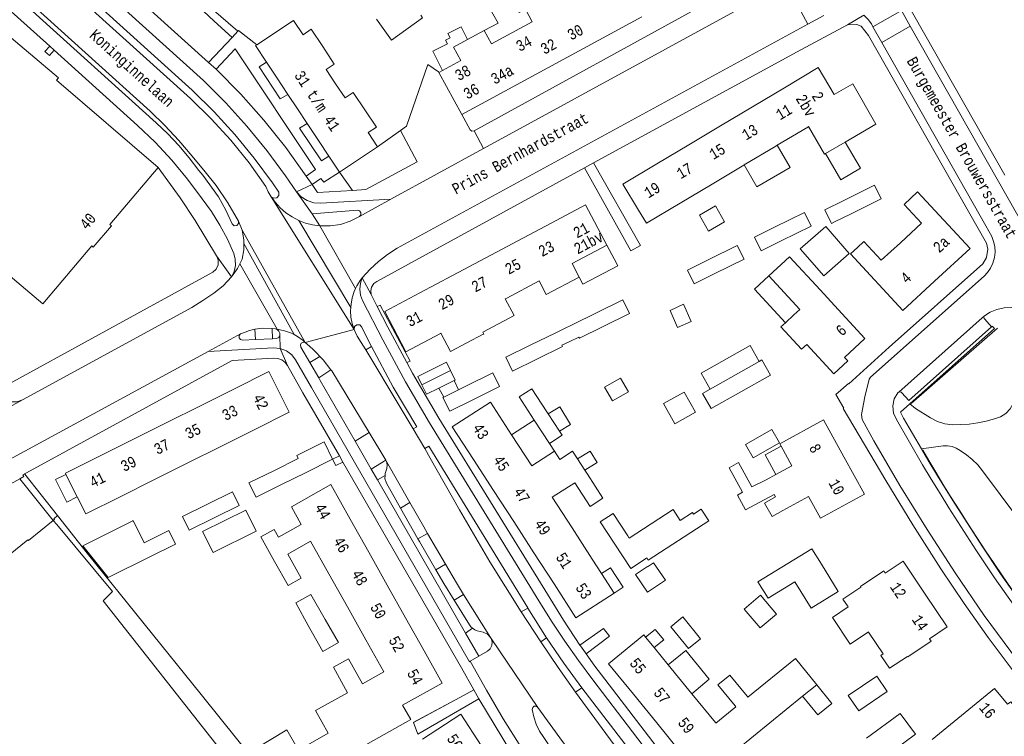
# Model space of a CAD drawing. Header units: metres. Extents: x 196790 to 198335, y 354523 to 356036.
# Tile 56 of 108: x 197499 to 197660, y 355277 to 355395. Entities that reach past the tile are written whole.
import ezdxf

# ---------------------------------------------------------------- set-up
doc = ezdxf.new("R2010")
doc.units = ezdxf.units.M
doc.linetypes.add('DGN Style 2', pattern=[186.027128, 111.616277, -74.410851])
for name, color, linetype, lineweight in [('afdak', 252, 'DGN Style 2', 18), ('bij- of bedrijfsgebouw', 252, 'Continuous', 18), ('carport', 252, 'Continuous', 18), ('cultuurscheiding', 252, 'Continuous', 18), ('functiescheiding', 252, 'Continuous', 18), ('heg of haag', 252, 'Continuous', 18), ('hoofdgebouw', 252, 'Continuous', 18), ('huisnummer BAG', 252, 'Continuous', 18), ('kant asfaltverharding', 252, 'Continuous', 18), ('kant klinkerverharding', 252, 'Continuous', 18), ('kant muur (extern)', 252, 'Continuous', 18), ('kant tegelverharding', 252, 'Continuous', 18), ('kunstwerken', 252, 'Continuous', 18), ('overige afscheidingen', 252, 'Continuous', 18), ('raster', 252, 'Continuous', 18), ('schutting', 252, 'Continuous', 18), ('straatnaam', 252, 'Continuous', 18), ('T22_brandgang', 252, 'DGN Style 2', 18), ('tuinhuis', 252, 'DGN Style 2', 18), ('vlakafsluiter', 252, 'Continuous', 18), ('vlakafsluiter grijs', 252, 'DGN Style 2', 18), ('vlakafsluiter groen', 252, 'DGN Style 2', 18)]:
    doc.layers.add(name, color=color, linetype=linetype, lineweight=lineweight)
doc.styles.add('Style-Courier New', font='cour.ttf')

msp = doc.modelspace()

# ---------------------------------------------------------------- linework, layer by layer
at = {"layer": 'afdak'}
for p, q in [((197610.196, 355363.045), (197612.848, 355364.542)), ((197612.848, 355364.542), (197614.333, 355361.912)), ((197611.681, 355360.415), (197610.196, 355363.045)), ((197614.333, 355361.912), (197611.681, 355360.415)), ((197596.172, 355355.849), (197594.967, 355358.116)), ((197594.615, 355334.77), (197597.248, 355336.263)), ((197597.248, 355336.263), (197598.528, 355334.006)), ((197567.372, 355334.605), (197568.167, 355333.124)), ((197569.881, 355335.849), (197570.624, 355334.341)), ((197595.895, 355332.513), (197594.615, 355334.77)), ((197598.528, 355334.006), (197595.895, 355332.513)), ((197579.334, 355326.962), (197583.036, 355329.372)), ((197585.556, 355325.497), (197586.38, 355324.232))]:
    msp.add_line(p, q, dxfattribs=at)
at = {"layer": 'afdak', "flags": 128}
for points in [[(197574.84, 355393.341), (197577.1, 355394.569), (197573.593, 355400.718), (197576.989, 355402.655)], [(197567.964, 355386.795), (197566.376, 355389.943), (197568.773, 355391.152), (197568.457, 355391.778), (197569.219, 355392.162), (197568.852, 355392.89), (197571.03, 355393.989), (197572.106, 355391.856)], [(197630.886, 355373.155), (197633.422, 355368.854), (197636.652, 355370.759), (197634.13, 355375.038)], [(197617.557, 355371.284), (197619.648, 355367.675), (197625.119, 355370.845), (197622.988, 355374.522)], [(197590.436, 355352.834), (197591.02, 355351.711), (197596.769, 355354.701), (197596.172, 355355.849)], [(197624.313, 355345.366), (197619.242, 355350.864), (197621.595, 355353.034)], [(197620.001, 355339), (197618.536, 355341.596), (197610.498, 355337.058), (197611.963, 355334.463)], [(197564.597, 355335.172), (197563.924, 355336.53), (197568.619, 355338.857), (197569.292, 355337.499)], [(197585.353, 355330.401), (197587.234, 355331.555), (197589.028, 355328.632), (197587.225, 355327.525)], [(197622.734, 355320.432), (197620.978, 355323.631), (197623.607, 355325.075)], [(197590.162, 355322.992), (197592.217, 355324.282), (197593.383, 355322.423), (197591.346, 355321.145)], [(197507.944, 355316.742), (197506.262, 355315.901), (197504.411, 355319.604), (197506.092, 355320.445)], [(197596.179, 355300.958), (197597.673, 355301.926), (197595.607, 355305.115), (197594.113, 355304.147)], [(197601.356, 355293.712), (197602.94, 355294.984), (197604.318, 355293.269), (197602.747, 355292.007)], [(197608.965, 355284.388), (197611.809, 355286.805), (197607.946, 355291.514), (197605.073, 355289.157)], [(197627.154, 355283.989), (197629.63, 355280.937), (197631.96, 355282.827), (197629.484, 355285.879)], [(197541.016, 355273.225), (197539.813, 355272.554), (197537.387, 355275.466), (197542.392, 355278.503), (197544.325, 355275.141)]]:
    msp.add_lwpolyline(points, dxfattribs=at)
at = {"layer": 'bij- of bedrijfsgebouw'}
for p, q in [((197632.381, 355361.92), (197635.012, 355363.214)), ((197634.823, 355356.708), (197630.939, 355361.15)), ((197589.376, 355345.086), (197593.28, 355346.996)), ((197586.587, 355343.714), (197587.781, 355344.301)), ((197587.781, 355344.301), (197589.376, 355345.086)), ((197582.383, 355341.647), (197586.587, 355343.714)), ((197590.401, 355342.981), (197588.812, 355342.224)), ((197588.812, 355342.224), (197587.604, 355341.648)), ((197620.001, 355339), (197611.963, 355334.463)), ((197569.292, 355337.499), (197564.597, 355335.172)), ((197567.372, 355334.605), (197569.881, 355335.849)), ((197571.931, 355334.989), (197570.624, 355334.341)), ((197611.963, 355334.463), (197610.712, 355333.757)), ((197570.624, 355334.341), (197568.167, 355333.124)), ((197612.118, 355331.268), (197610.712, 355333.757)), ((197585.133, 355330.738), (197585.353, 355330.401)), ((197585.353, 355330.401), (197587.225, 355327.525)), ((197585.556, 355325.497), (197583.036, 355329.372)), ((197545.437, 355320.721), (197549.917, 355322.941)), ((197536.178, 355319.041), (197540.344, 355321.105)), ((197545.437, 355320.721), (197541.499, 355318.769)), ((197598.414, 355310.339), (197598.654, 355309.969)), ((197628.546, 355298.471), (197625.878, 355302.813)), ((197545.278, 355296.732), (197543.887, 355299.334)), ((197545.278, 355296.732), (197546.189, 355295.144)), ((197546.189, 355295.144), (197546.64, 355294.358)), ((197546.64, 355294.358), (197548.311, 355291.331)), ((197608.4, 355291.868), (197610.352, 355293.457)), ((197634.651, 355284.122), (197636.359, 355281.614))]:
    msp.add_line(p, q, dxfattribs=at)
at = {"layer": 'bij- of bedrijfsgebouw', "flags": 128}
for points in [[(197557.15, 355395.248), (197559.616, 355391.799), (197564.716, 355395.446), (197564.412, 355395.872)], [(197633.908, 355365.457), (197638.973, 355367.949), (197640.076, 355365.706), (197635.012, 355363.214)], [(197633.908, 355365.457), (197630.772, 355363.914), (197631.773, 355361.879)], [(197622.524, 355361.049), (197627.446, 355363.471), (197628.549, 355361.227), (197623.627, 355358.806)], [(197631.773, 355361.879), (197631.875, 355361.671), (197632.381, 355361.92)], [(197622.524, 355361.049), (197619.236, 355359.431), (197620.339, 355357.188), (197623.627, 355358.806)], [(197630.939, 355361.15), (197626.75, 355357.488), (197630.634, 355353.046), (197634.823, 355356.708)], [(197611.611, 355355.68), (197616.418, 355358.045), (197617.522, 355355.802), (197612.715, 355353.437)], [(197611.611, 355355.68), (197608.217, 355354.01), (197609.32, 355351.767), (197612.715, 355353.437)], [(197593.28, 355346.996), (197597.598, 355349.11), (197598.692, 355346.871), (197594.392, 355344.755)], [(197594.392, 355344.755), (197590.476, 355342.827), (197590.401, 355342.981)], [(197582.383, 355341.647), (197578.376, 355339.677), (197579.488, 355337.418), (197583.502, 355339.394)], [(197587.604, 355341.648), (197587.697, 355341.459), (197583.502, 355339.394)], [(197612.118, 355331.268), (197621.86, 355336.767), (197620.454, 355339.256), (197620.001, 355339)], [(197569.881, 355335.849), (197570.065, 355335.94), (197569.292, 355337.499)], [(197571.931, 355334.989), (197576.232, 355337.121), (197577.342, 355334.878), (197573.044, 355332.745)], [(197564.597, 355335.172), (197565.37, 355333.613), (197567.372, 355334.605)], [(197583.036, 355329.372), (197580.574, 355333.159), (197582.669, 355334.523), (197585.133, 355330.738)], [(197568.167, 355333.124), (197568.033, 355333.058), (197569.159, 355330.817), (197573.044, 355332.745)], [(197587.225, 355327.525), (197587.654, 355326.866), (197585.556, 355325.497)], [(197549.917, 355322.941), (197548.507, 355325.786), (197544.027, 355323.566)], [(197540.344, 355321.105), (197544.28, 355323.056), (197544.027, 355323.566)], [(197591.788, 355320.456), (197594.293, 355316.548), (197592.226, 355315.156), (197589.71, 355319.073)], [(197541.499, 355318.769), (197537.335, 355316.706), (197536.178, 355319.041)], [(197529.351, 355315.56), (197533.475, 355317.583), (197534.576, 355315.338), (197530.459, 355313.318)], [(197529.351, 355315.56), (197525.252, 355313.549), (197526.353, 355311.304), (197530.459, 355313.318)], [(197537.37, 355311.103), (197535.659, 355314.578), (197528.562, 355311.084), (197530.273, 355307.609), (197537.37, 355311.103)], [(197596.305, 355308.966), (197593.9, 355312.649), (197596.025, 355314.024), (197598.414, 355310.339)], [(197600.985, 355306.374), (197601.546, 355306.738), (197601.79, 355306.362), (197611.719, 355312.808), (197610.468, 355314.735), (197609.205, 355313.916), (197609.039, 355314.172), (197607.028, 355312.866), (197605.869, 355314.652), (197598.654, 355309.969)], [(197517.081, 355312.798), (197508.862, 355308.69), (197513.041, 355303.504), (197519.981, 355306.937)], [(197517.081, 355312.798), (197517.169, 355312.842), (197518.964, 355309.212), (197523.016, 355311.216), (197524.12, 355308.984), (197519.981, 355306.937)], [(197600.985, 355306.374), (197601.01, 355306.335), (197598.912, 355304.975), (197596.305, 355308.966)], [(197540.376, 355306.161), (197542.594, 355302.2), (197544.775, 355303.422), (197542.567, 355307.365)], [(197619.81, 355302.781), (197628.683, 355308.233), (197630.239, 355305.7)], [(197604.604, 355303.083), (197601.661, 355301.07), (197599.676, 355303.974), (197601.642, 355305.319)], [(197604.604, 355303.083), (197602.655, 355305.935), (197601.677, 355305.267), (197601.642, 355305.319)], [(197630.239, 355305.7), (197632.999, 355301.207), (197628.546, 355298.471)], [(197625.878, 355302.813), (197621.459, 355300.098), (197619.81, 355302.781)], [(197548.71, 355296.591), (197546.332, 355300.737), (197543.887, 355299.334)], [(197548.311, 355291.331), (197550.881, 355292.805), (197548.71, 355296.591)], [(197608.4, 355291.868), (197605.48, 355295.42), (197607.445, 355297.025), (197610.352, 355293.457)], [(197554.807, 355286.063), (197552.523, 355290.142), (197550.046, 355288.754), (197552.381, 355284.584)], [(197616.071, 355282.413), (197613.237, 355285.879), (197615.199, 355287.475), (197618.031, 355283.99)], [(197634.651, 355284.122), (197639.32, 355287.299), (197641.028, 355284.791), (197636.359, 355281.614)], [(197637.646, 355277.095), (197643.15, 355281.173), (197645.688, 355277.748), (197640.183, 355273.669)]]:
    msp.add_lwpolyline(points, dxfattribs=at)
at = {"layer": 'carport'}
for p, q in [((197617.769, 355325.364), (197622.103, 355327.826)), ((197622.103, 355327.826), (197623.359, 355325.615)), ((197619.025, 355323.153), (197617.769, 355325.364)), ((197623.359, 355325.615), (197619.025, 355323.153))]:
    msp.add_line(p, q, dxfattribs=at)
at = {"layer": 'cultuurscheiding', "flags": 128}
for points in [[(197644.768, 355332.035), (197645.71, 355331.267), (197648.161, 355329.707), (197649.288, 355329.123), (197650.517, 355328.738), (197651.795, 355328.573), (197653.063, 355328.632), (197654.492, 355328.714), (197655.915, 355328.902), (197657.321, 355329.193), (197658.698, 355329.585), (197659.652, 355329.898), (197660.529, 355330.448), (197661.245, 355331.195), (197661.745, 355332.066), (197665.186, 355340.181), (197665.406, 355340.958), (197665.428, 355341.765), (197665.085, 355345.254), (197665.826, 355345.831)], [(197646.683, 355324.637), (197650.254, 355325.12), (197650.98, 355325.146), (197651.711, 355325.026), (197652.404, 355324.762), (197653.018, 355324.374), (197654.057, 355323.676), (197655.029, 355322.879), (197655.92, 355321.992), (197656.72, 355321.03), (197671.407, 355301.388), (197682.421, 355285.242), (197682.952, 355284.364), (197683.386, 355283.427), (197683.715, 355282.449), (197683.934, 355281.446), (197684.088, 355280.881), (197684.054, 355280.265), (197683.823, 355279.694), (197683.443, 355279.248), (197680.757, 355277.02)]]:
    msp.add_lwpolyline(points, dxfattribs=at)
at = {"layer": 'functiescheiding'}
for p, q in [((197638.707, 355393.967), (197643.106, 355396.472)), ((197640.172, 355391.407), (197644.797, 355394.064)), ((197544.344, 355362.164), (197552.907, 355347.862)), ((197547.807, 355361.26), (197553.698, 355350.986)), ((197535.356, 355358.364), (197543.576, 355343.406)), ((197534.663, 355355.038), (197540.828, 355344.323)), ((197561.063, 355314.903), (197562.614, 355315.809)), ((197565.514, 355310.733), (197563.919, 355309.843)), ((197566.876, 355304.789), (197568.461, 355305.703)), ((197571.446, 355300.732), (197569.894, 355299.779))]:
    msp.add_line(p, q, dxfattribs=at)
at = {"layer": 'heg of haag'}
for p, q in [((197644.966, 355332.1), (197659.196, 355344.479)), ((197570.796, 355283.799), (197563.178, 355279.705))]:
    msp.add_line(p, q, dxfattribs=at)
at = {"layer": 'heg of haag', "flags": 128}
msp.add_lwpolyline([(197679.23, 355278.803), (197676.657, 355281.929), (197674.11, 355285.076), (197672.683, 355286.866), (197671.265, 355288.663), (197669.856, 355290.467), (197668.457, 355292.279), (197665.646, 355295.962), (197664.256, 355297.817), (197662.889, 355299.687), (197661.441, 355301.713), (197660.014, 355303.754), (197658.605, 355305.807), (197657.213, 355307.872), (197655.773, 355310.05), (197654.354, 355312.241), (197652.953, 355314.444), (197651.565, 355316.655), (197650.376, 355318.579), (197649.201, 355320.512), (197648.039, 355322.454), (197646.89, 355324.402)], dxfattribs=at)
at = {"layer": 'hoofdgebouw'}
for p, q in [((197571.157, 355379.551), (197600.704, 355395.606)), ((197572.106, 355391.856), (197574.84, 355393.341)), ((197569.796, 355390.601), (197572.106, 355391.856)), ((197539.066, 355388.174), (197540.712, 355385.688)), ((197567.39, 355386.483), (197567.964, 355386.795)), ((197567.39, 355386.483), (197571.157, 355379.551)), ((197540.712, 355385.688), (197542.577, 355382.872)), ((197624.165, 355383.944), (197618.913, 355380.818)), ((197542.577, 355382.872), (197544.155, 355380.489)), ((197545.755, 355378.075), (197544.155, 355380.489)), ((197618.913, 355380.818), (197613.672, 355377.698)), ((197547.602, 355375.286), (197545.755, 355378.075)), ((197613.672, 355377.698), (197608.43, 355374.578)), ((197622.988, 355374.522), (197627.984, 355377.5)), ((197549.317, 355372.697), (197547.602, 355375.286)), ((197634.13, 355375.038), (197630.886, 355373.155)), ((197557.295, 355374.236), (197551.05, 355370.081)), ((197608.43, 355374.578), (197603.189, 355371.458)), ((197617.557, 355371.284), (197622.743, 355374.376)), ((197622.743, 355374.376), (197622.988, 355374.522)), ((197551.05, 355370.081), (197549.317, 355372.697)), ((197612.264, 355368.13), (197617.504, 355371.253)), ((197617.504, 355371.253), (197617.557, 355371.284)), ((197607.023, 355365.007), (197612.264, 355368.13)), ((197580.377, 355358.834), (197585.822, 355361.727)), ((197575.106, 355356.033), (197580.377, 355358.834)), ((197594.967, 355358.116), (197589.264, 355355.088)), ((197636.143, 355357.74), (197634.992, 355356.675)), ((197569.631, 355353.124), (197575.106, 355356.033)), ((197589.264, 355355.088), (197590.436, 355352.834)), ((197564.227, 355350.253), (197569.631, 355353.124)), ((197583.854, 355352.215), (197578.539, 355349.394)), ((197578.539, 355349.394), (197578.293, 355349.263)), ((197625.708, 355346.652), (197624.313, 355345.366)), ((197567.696, 355343.637), (197567.651, 355343.613)), ((197528.192, 355331.716), (197533.698, 355334.468)), ((197522.685, 355328.963), (197528.192, 355331.716)), ((197517.179, 355326.211), (197522.685, 355328.963)), ((197537.039, 355327.786), (197531.534, 355325.034)), ((197579.334, 355326.962), (197582.643, 355321.854)), ((197511.752, 355323.498), (197517.179, 355326.211)), ((197531.534, 355325.034), (197526.026, 355322.281)), ((197582.643, 355321.854), (197586.38, 355324.232)), ((197586.38, 355324.232), (197587.244, 355322.898)), ((197526.026, 355322.281), (197520.521, 355319.529)), ((197576.37, 355317.78), (197573.063, 355322.887)), ((197590.162, 355322.992), (197591.346, 355321.145)), ((197506.092, 355320.445), (197507.944, 355316.742)), ((197591.346, 355321.145), (197591.788, 355320.456)), ((197621.156, 355319.566), (197622.734, 355320.432)), ((197520.521, 355319.529), (197515.094, 355316.816)), ((197585.992, 355316.684), (197589.71, 355319.073)), ((197579.671, 355312.684), (197576.37, 355317.78)), ((197585.992, 355316.684), (197589.256, 355311.645)), ((197617.783, 355314.629), (197622.463, 355317.156)), ((197622.686, 355316.745), (197622.463, 355317.156)), ((197552.827, 355313.092), (197555.856, 355307.682)), ((197582.984, 355307.57), (197579.671, 355312.684)), ((197589.256, 355311.645), (197592.568, 355306.533)), ((197542.567, 355307.365), (197546.31, 355309.461)), ((197549.319, 355304.088), (197546.31, 355309.461)), ((197555.856, 355307.682), (197558.886, 355302.273)), ((197586.302, 355302.448), (197582.984, 355307.57)), ((197592.568, 355306.533), (197594.113, 355304.147)), ((197552.348, 355298.678), (197549.319, 355304.088)), ((197594.113, 355304.147), (197596.179, 355300.958)), ((197558.886, 355302.273), (197561.915, 355296.862)), ((197634.657, 355298.666), (197633.782, 355299.97)), ((197555.378, 355293.268), (197552.348, 355298.678)), ((197561.915, 355296.862), (197564.945, 355291.453)), ((197640.392, 355290.963), (197637.996, 355294.534)), ((197558.313, 355288.027), (197555.378, 355293.268)), ((197602.747, 355292.007), (197601.356, 355293.712)), ((197605.073, 355289.157), (197602.747, 355292.007)), ((197605.073, 355289.157), (197608.965, 355284.388)), ((197625.959, 355290.223), (197618.128, 355283.87)), ((197629.484, 355285.879), (197625.959, 355290.223)), ((197558.313, 355288.027), (197554.807, 355286.063)), ((197627.154, 355283.989), (197629.484, 355285.879)), ((197603.194, 355279.624), (197599.363, 355284.323)), ((197608.965, 355284.388), (197612.812, 355279.673)), ((197616.406, 355275.269), (197627.154, 355283.989)), ((197618.031, 355283.99), (197618.128, 355283.87)), ((197612.869, 355279.603), (197616.175, 355282.285)), ((197616.175, 355282.285), (197616.071, 355282.413)), ((197607.052, 355274.893), (197603.194, 355279.624)), ((197612.812, 355279.673), (197612.869, 355279.603)), ((197544.325, 355275.141), (197549.177, 355277.95))]:
    msp.add_line(p, q, dxfattribs=at)
at = {"layer": 'hoofdgebouw', "flags": 128}
for points in [[(197574.84, 355393.341), (197576.018, 355391.17), (197582.715, 355394.785), (197581.59, 355396.87), (197580.595, 355396.334), (197576.989, 355402.655)], [(197521.231, 355370.851), (197504.56, 355385.202), (197504.86, 355385.599), (197488.219, 355399.661)], [(197537.451, 355391.011), (197543.503, 355395.02), (197545.06, 355392.669), (197546.403, 355393.558), (197548.292, 355390.707)], [(197537.451, 355391.011), (197537.267, 355390.889), (197539.066, 355388.174)], [(197548.292, 355390.707), (197550.18, 355387.855), (197548.846, 355386.972), (197550.401, 355384.625)], [(197567.964, 355386.795), (197570.975, 355388.431), (197569.796, 355390.601)], [(197624.165, 355383.944), (197629.727, 355387.255), (197632.358, 355382.829), (197635.374, 355384.573), (197639.2, 355377.981), (197634.13, 355375.038)], [(197550.401, 355384.625), (197551.955, 355382.278), (197553.289, 355383.162), (197555.2, 355380.318)], [(197555.2, 355380.318), (197557.112, 355377.473), (197555.778, 355376.624), (197557.295, 355374.236)], [(197630.886, 355373.155), (197630.742, 355373.071), (197628.123, 355377.583), (197627.984, 355377.5)], [(197485.159, 355362.221), (197485.503, 355362.631), (197502.303, 355348.435), (197510.347, 355357.968), (197510.592, 355357.749), (197513.563, 355361.274), (197513.327, 355361.497), (197521.231, 355370.851)], [(197603.189, 355371.458), (197597.618, 355368.142), (197600.175, 355363.846), (197601.469, 355361.696), (197607.023, 355365.007)], [(197643.209, 355358.507), (197646.702, 355361.715), (197643.822, 355364.8), (197646.008, 355366.84), (197654.659, 355357.574), (197648.825, 355352.174)], [(197585.822, 355361.727), (197591.457, 355364.721), (197594.967, 355358.116)], [(197643.209, 355358.507), (197640.052, 355355.609), (197637.186, 355358.706), (197636.143, 355357.74)], [(197632.403, 355348.166), (197630.076, 355350.68), (197625.006, 355356.179), (197621.595, 355353.034)], [(197634.992, 355356.675), (197643.618, 355347.355), (197648.825, 355352.174)], [(197590.436, 355352.834), (197585.023, 355349.989), (197583.854, 355352.215)], [(197625.708, 355346.652), (197626.665, 355347.535), (197621.595, 355353.034)], [(197567.651, 355343.613), (197561.973, 355340.599), (197558.498, 355347.209), (197564.227, 355350.253)], [(197578.293, 355349.263), (197579.737, 355346.518), (197574.594, 355343.813), (197574.759, 355343.499), (197574.681, 355343.458)], [(197624.313, 355345.366), (197623.576, 355344.686), (197626.968, 355341.007), (197627.828, 355341.804), (197632.261, 355336.982), (197634.583, 355339.082), (197634.042, 355339.668), (197637.395, 355342.771), (197632.403, 355348.166)], [(197574.681, 355343.458), (197569.282, 355340.62), (197567.696, 355343.637)], [(197533.698, 355334.468), (197539.436, 355337.336), (197542.777, 355330.654), (197537.039, 355327.786)], [(197579.334, 355326.962), (197575.861, 355332.323), (197569.584, 355328.257), (197573.063, 355322.887)], [(197623.607, 355325.075), (197623.386, 355325.478), (197630.574, 355329.424), (197633.914, 355323.339)], [(197622.734, 355320.432), (197625.364, 355321.875), (197623.607, 355325.075)], [(197511.752, 355323.498), (197506.003, 355320.624), (197506.092, 355320.445)], [(197587.244, 355322.898), (197589.355, 355324.251), (197590.162, 355322.992)], [(197633.914, 355323.339), (197637.299, 355317.173), (197630.111, 355313.227), (197628.133, 355316.83), (197623.899, 355314.506)], [(197617.783, 355314.629), (197616.438, 355317.041), (197617.288, 355317.515), (197615.056, 355321.519), (197616.592, 355322.375), (197618.824, 355318.372), (197621.156, 355319.566)], [(197552.827, 355313.092), (197549.648, 355318.769), (197543.139, 355315.124), (197544.771, 355312.21), (197541.028, 355310.114), (197540.3, 355311.414), (197538.119, 355310.192), (197540.376, 355306.161)], [(197507.944, 355316.742), (197509.344, 355313.942), (197515.094, 355316.816)], [(197623.899, 355314.506), (197622.12, 355313.529), (197620.872, 355315.724), (197622.686, 355316.745)], [(197647.284, 355300.759), (197643.646, 355306.18), (197640.73, 355304.192), (197640.469, 355304.578), (197636.633, 355302.004), (197636.688, 355301.921), (197633.782, 355299.97)], [(197596.179, 355300.958), (197589.901, 355296.891), (197586.302, 355302.448)], [(197640.392, 355290.963), (197640.021, 355290.714), (197641.447, 355288.589), (197644.362, 355290.544), (197644.423, 355290.453), (197648.251, 355293.022), (197647.981, 355293.431), (197650.897, 355295.375), (197647.284, 355300.759)], [(197637.996, 355294.534), (197637.966, 355294.579), (197634.977, 355292.573), (197632.059, 355296.923), (197634.657, 355298.666)], [(197601.356, 355293.712), (197601.058, 355294.077), (197595.268, 355289.347), (197599.363, 355284.323)], [(197564.945, 355291.453), (197567.903, 355286.17), (197561.394, 355282.525)], [(197552.381, 355284.584), (197547.114, 355281.635), (197549.177, 355277.95)], [(197663.16, 355279.804), (197662.588, 355280.508), (197663.091, 355280.972), (197661.374, 355283.094), (197660.838, 355282.674), (197658.702, 355285.297), (197648.423, 355276.879)], [(197548.364, 355272.071), (197562.786, 355280.157), (197561.394, 355282.525)], [(197574.304, 355275.9), (197570.968, 355281.033), (197564.68, 355276.946)]]:
    msp.add_lwpolyline(points, dxfattribs=at)
at = {"layer": 'kant asfaltverharding'}
for p, q in [((197628.018, 355394.397), (197624.393, 355401.111)), ((197619.543, 355398.484), (197574.698, 355373.966)), ((197623.793, 355392.096), (197628.018, 355394.397)), ((197574.698, 355373.966), (197559.51, 355365.662)), ((197559.51, 355365.662), (197554.322, 355362.825)), ((197535.041, 355360.573), (197534.437, 355362.052)), ((197540.01, 355344.429), (197540.562, 355344.364)), ((197540.828, 355344.323), (197540.562, 355344.364)), ((197549.769, 355337.439), (197549.631, 355337.632)), ((197555.904, 355327.313), (197549.769, 355337.439)), ((197487.386, 355326.355), (197498.945, 355332.69)), ((197565.045, 355324.676), (197563.149, 355327.906)), ((197555.904, 355327.313), (197558.664, 355322.756)), ((197549.917, 355322.941), (197551.026, 355323.468)), ((197550.439, 355321.887), (197551.605, 355322.462)), ((197558.664, 355322.756), (197558.783, 355322.56)), ((197558.783, 355322.56), (197562.614, 355315.809)), ((197503.996, 355312.864), (197498.534, 355319.699)), ((197504.583, 355312.213), (197503.996, 355312.864)), ((197565.514, 355310.733), (197568.461, 355305.703)), ((197571.446, 355300.732), (197575.871, 355293.637)), ((197584.13, 355292.954), (197580.882, 355297.867)), ((197575.952, 355293.502), (197575.871, 355293.637)), ((197573.95, 355290.577), (197572.517, 355289.739)), ((197573.954, 355283.588), (197563.932, 355277.745))]:
    msp.add_line(p, q, dxfattribs=at)
at = {"layer": 'kant asfaltverharding', "flags": 128}
for points in [[(197410.691, 355494.281), (197412.983, 355492.109), (197415.635, 355489.419), (197418.192, 355486.642), (197440.832, 355461.204), (197444.739, 355456.939), (197448.762, 355452.781), (197452.897, 355448.733), (197457.138, 355444.801), (197526.547, 355382.178), (197529.969, 355378.854), (197533.188, 355375.321), (197536.186, 355371.599), (197538.946, 355367.708), (197539.347, 355366.861), (197539.822, 355366.053)], [(197401.684, 355484.849), (197415.495, 355473.19), (197424.661, 355465.38), (197436.877, 355454.769), (197454.092, 355439.535), (197519.959, 355380.085), (197522.357, 355377.733), (197524.659, 355375.284), (197526.861, 355372.743), (197528.956, 355370.118), (197530.758, 355367.918)], [(197623.793, 355392.096), (197560.526, 355357.624), (197558.948, 355356.59), (197557.457, 355355.423), (197556.069, 355354.136), (197554.798, 355352.742)], [(197530.758, 355367.918), (197532.722, 355365.063), (197534.437, 355362.052)], [(197539.822, 355366.053), (197540.516, 355365.102), (197541.328, 355364.218), (197542.248, 355363.422), (197543.26, 355362.732), (197544.344, 355362.164)], [(197544.344, 355362.164), (197545.479, 355361.727), (197546.641, 355361.426), (197547.807, 355361.26)], [(197547.807, 355361.26), (197549.498, 355361.254), (197551.19, 355361.519), (197552.818, 355362.051), (197554.322, 355362.825)], [(197535.356, 355358.364), (197535.356, 355358.976), (197535.041, 355360.573)], [(197534.663, 355355.038), (197535.05, 355355.78), (197535.356, 355357.348), (197535.356, 355358.364)], [(197533.314, 355352.912), (197534.274, 355354.29), (197534.663, 355355.038)], [(197498.945, 355332.69), (197526.767, 355347.882), (197528.605, 355348.992), (197530.38, 355350.2), (197531.95, 355351.444), (197533.314, 355352.912)], [(197553.698, 355350.986), (197553.903, 355351.431), (197554.441, 355352.305), (197554.798, 355352.742)], [(197552.907, 355347.862), (197552.941, 355348.407), (197553.14, 355349.462), (197553.464, 355350.477), (197553.698, 355350.986)], [(197553.436, 355344.26), (197553.13, 355345.24), (197552.939, 355346.272), (197552.874, 355347.335), (197552.907, 355347.862)], [(197537.159, 355344.305), (197536.713, 355344.207), (197536.271, 355344.087), (197534.853, 355343.552), (197534.807, 355343.528)], [(197540.01, 355344.429), (197538.408, 355344.459), (197537.159, 355344.305)], [(197543.576, 355343.406), (197543.151, 355343.632), (197542.011, 355344.049), (197540.828, 355344.323)], [(197555.357, 355340.896), (197554.636, 355342.088), (197553.958, 355343.131), (197553.436, 355344.26)], [(197529.47, 355340.645), (197534.268, 355343.255), (197534.807, 355343.528)], [(197545.406, 355342.125), (197545.08, 355342.411), (197544.162, 355343.095), (197543.576, 355343.406)], [(197545.406, 355342.125), (197546.095, 355341.507), (197546.774, 355340.88), (197547.309, 355340.362), (197547.824, 355339.829)], [(197563.149, 355327.906), (197561.039, 355331.498), (197555.357, 355340.896)], [(197529.47, 355340.645), (197496.802, 355322.88), (197496.193, 355322.527), (197495.624, 355322.074), (197495.117, 355321.527), (197494.696, 355320.901), (197494.376, 355320.218), (197494.168, 355319.502), (197494.072, 355318.781), (197494.083, 355318.077)], [(197549.631, 355337.632), (197548.36, 355339.236), (197547.824, 355339.829)], [(197580.882, 355297.867), (197575.742, 355306.104), (197570.778, 355314.617), (197565.974, 355323.095), (197565.045, 355324.676)], [(197494.083, 355318.077), (197494.359, 355317.74), (197494.793, 355317.708), (197498.534, 355319.699)], [(197562.614, 355315.809), (197564.886, 355311.805), (197565.514, 355310.733)], [(197568.461, 355305.703), (197570.253, 355302.645), (197571.446, 355300.732)], [(197573.95, 355290.577), (197575.385, 355291.415), (197575.817, 355291.791), (197576.095, 355292.343), (197576.134, 355292.96), (197575.952, 355293.502)], [(197589.848, 355284.644), (197586.986, 355288.739), (197584.13, 355292.954)], [(197627.456, 355222.276), (197623.352, 355225.851), (197619.322, 355229.525), (197615.371, 355233.295), (197611.502, 355237.16), (197607.718, 355241.115), (197604.022, 355245.159), (197600.418, 355249.288), (197596.907, 355253.5), (197593.494, 355257.79), (197590.18, 355262.156), (197586.969, 355266.595), (197583.861, 355271.102), (197580.861, 355275.673), (197577.969, 355280.306), (197575.187, 355284.996), (197572.517, 355289.739)], [(197563.183, 355279.691), (197570.803, 355283.786), (197573.108, 355285.058)], [(197604.184, 355265.832), (197604.032, 355266.018), (197596.789, 355275.204), (197589.848, 355284.644)], [(197591.051, 355270.349), (197588.74, 355270.968), (197584.619, 355277.226), (197583.935, 355278.278), (197583.378, 355279.413), (197582.963, 355280.607), (197582.697, 355281.834), (197582.798, 355282.147), (197583.062, 355282.344), (197583.391, 355282.35), (197583.662, 355282.164)], [(197583.662, 355282.164), (197587.693, 355276.557), (197591.832, 355271.024)]]:
    msp.add_lwpolyline(points, dxfattribs=at)
at = {"layer": 'kant klinkerverharding'}
for p, q in [((197643.383, 355396.629), (197644.797, 355394.064)), ((197630.628, 355395.798), (197628.018, 355394.397)), ((197640.172, 355391.407), (197638.707, 355393.967)), ((197644.797, 355394.064), (197669.986, 355349.765)), ((197547.807, 355361.26), (197546.535, 355363.231)), ((197555.904, 355327.313), (197553.621, 355325.916)), ((197558.664, 355322.756), (197556.272, 355321.306)), ((197557.289, 355319.538), (197556.272, 355321.306)), ((197571.768, 355294.361), (197557.289, 355319.538)), ((197561.063, 355314.903), (197563.919, 355309.843)), ((197582.02, 355298.493), (197585.082, 355293.603)), ((197571.768, 355294.361), (197572.916, 355295.156))]:
    msp.add_line(p, q, dxfattribs=at)
at = {"layer": 'kant klinkerverharding', "flags": 128}
for points in [[(197334.884, 355561.397), (197404.494, 355502.631), (197407.492, 355500), (197411.44, 355496.204), (197415.182, 355492.204), (197442.016, 355461.962), (197446.398, 355457.039), (197450.971, 355452.287), (197455.725, 355447.716), (197460.65, 355443.336), (197526.834, 355383.554), (197530.432, 355380.018), (197533.841, 355376.291), (197537.047, 355372.387), (197540.035, 355368.323), (197541.103, 355366.787), (197541.1, 355366.275), (197540.769, 355365.885), (197540.265, 355365.797), (197539.822, 355366.053)], [(197637.212, 355395.865), (197637.913, 355395.184), (197638.442, 355394.43), (197638.707, 355393.967)], [(197640.172, 355391.407), (197657.272, 355361.274), (197658.226, 355359.513), (197658.536, 355358.723), (197658.726, 355357.862), (197658.776, 355356.957), (197658.675, 355356.044), (197658.424, 355355.16), (197658.037, 355354.341), (197657.537, 355353.614), (197656.953, 355352.999), (197638.298, 355336.389), (197638.075, 355336.07), (197637.365, 355333.182), (197636.846, 355330.254), (197636.914, 355329.45), (197638.841, 355325.935), (197643.142, 355318.611), (197647.605, 355311.385), (197649.891, 355307.808), (197652.208, 355304.251), (197657.005, 355297.247), (197662.47, 355289.866)], [(197546.535, 355363.231), (197553.988, 355363.837), (197554.335, 355363.747), (197554.552, 355363.462), (197554.547, 355363.104), (197554.322, 355362.825)], [(197657.015, 355346.482), (197657.973, 355347.094), (197659.076, 355347.551), (197660.286, 355347.808), (197661.545, 355347.835), (197662.786, 355347.623), (197663.944, 355347.191), (197664.969, 355346.577)], [(197642.939, 355333.959), (197656.638, 355346.17), (197657.015, 355346.482)], [(197657.015, 355346.482), (197656.949, 355346.275), (197656.988, 355346.062), (197657.022, 355346), (197657.062, 355345.948), (197658.168, 355344.708)], [(197556.302, 355341.457), (197555.507, 355343.04), (197554.729, 355344.628), (197554.4, 355344.987), (197553.915, 355345.032), (197553.526, 355344.739), (197553.436, 355344.26)], [(197642.939, 355333.959), (197643.154, 355333.997), (197643.361, 355333.927), (197643.44, 355333.863), (197644.582, 355332.608), (197658.168, 355344.708)], [(197494.546, 355333.888), (197495.207, 355333.236), (197496.004, 355332.666), (197496.987, 355332.355), (197498.018, 355332.372), (197498.945, 355332.69)], [(197661.854, 355298.983), (197660.252, 355301.21), (197658.679, 355303.457), (197657.133, 355305.73), (197655.619, 355308.024), (197654.126, 355310.332), (197652.645, 355312.648), (197651.176, 355314.976), (197649.724, 355317.315), (197648.289, 355319.664), (197646.871, 355322.024), (197642.566, 355329.453), (197642.087, 355330.492), (197641.951, 355331.689), (197642.208, 355332.866), (197642.79, 355333.851), (197642.859, 355333.913), (197642.939, 355333.959)], [(197565.703, 355325.101), (197581.993, 355298.536), (197582.02, 355298.493)], [(197558.783, 355322.56), (197558.891, 355322), (197558.825, 355321.434), (197558.558, 355320.572), (197558.537, 355320.285)], [(197558.537, 355320.285), (197558.499, 355319.765), (197558.752, 355318.997), (197561.063, 355314.903)], [(197563.919, 355309.843), (197564.169, 355309.4), (197566.876, 355304.789)], [(197566.876, 355304.789), (197568.211, 355302.515), (197569.894, 355299.779)], [(197573.04, 355222.538), (197512.211, 355299.696), (197513.744, 355301.232)], [(197569.894, 355299.779), (197572.394, 355295.715), (197572.617, 355295.406), (197572.916, 355295.156)], [(197572.916, 355295.156), (197573.271, 355294.904), (197573.679, 355294.755), (197574.66, 355294.507), (197575.348, 355294.186), (197575.871, 355293.637)]]:
    msp.add_lwpolyline(points, dxfattribs=at)
at = {"layer": 'kant muur (extern)'}
for p, q in [((197557.295, 355374.236), (197561.083, 355376.911)), ((197513.744, 355301.232), (197504.583, 355312.213))]:
    msp.add_line(p, q, dxfattribs=at)
at = {"layer": 'kant muur (extern)', "flags": 128}
for points in [[(197503.996, 355312.864), (197504.207, 355313.034), (197504.104, 355313.162), (197504.717, 355313.663)], [(197503.996, 355312.864), (197499.936, 355309.598), (197499.813, 355309.72), (197489.361, 355301.285)]]:
    msp.add_lwpolyline(points, dxfattribs=at)
at = {"layer": 'kant tegelverharding'}
for p, q in [((197487.434, 355405.208), (197503.436, 355390.776)), ((197573.153, 355376.878), (197619.939, 355402.575)), ((197514.659, 355401.563), (197529.505, 355388.114)), ((197643.51, 355399.302), (197660.388, 355369.591)), ((197626.846, 355390.19), (197634.542, 355394.281)), ((197533.392, 355392.232), (197534.369, 355393.267)), ((197529.505, 355388.114), (197533.392, 355392.232)), ((197503.436, 355390.776), (197504.18, 355390.105)), ((197626.846, 355390.19), (197592.791, 355371.601)), ((197529.505, 355388.114), (197530.792, 355386.991)), ((197592.791, 355371.601), (197591.307, 355370.791)), ((197524.894, 355365.892), (197521.231, 355370.851)), ((197545.564, 355369.452), (197546.543, 355368.056)), ((197557.263, 355348.04), (197556.276, 355349.97)), ((197537.25, 355342.583), (197537.159, 355344.305)), ((197540.01, 355344.429), (197540.05, 355342.725)), ((197540.05, 355342.725), (197537.25, 355342.583)), ((197556.302, 355341.457), (197555.357, 355340.896)), ((197546.165, 355338.845), (197547.824, 355339.829)), ((197542.496, 355338.309), (197545.002, 355333.854)), ((197546.165, 355338.845), (197547.637, 355336.316)), ((197549.631, 355337.632), (197547.637, 355336.316)), ((197547.637, 355336.316), (197547.884, 355335.891)), ((197547.884, 355335.891), (197553.621, 355325.916)), ((197545.002, 355333.854), (197551.026, 355323.468)), ((197563.764, 355328.264), (197563.149, 355327.906)), ((197553.621, 355325.916), (197556.272, 355321.306)), ((197565.703, 355325.101), (197565.045, 355324.676)), ((197551.026, 355323.468), (197551.605, 355322.462)), ((197573.95, 355290.577), (197571.768, 355294.361)), ((197585.082, 355293.603), (197584.13, 355292.954)), ((197573.108, 355285.058), (197573.954, 355283.588)), ((197590.886, 355285.4), (197589.848, 355284.644)), ((197590.886, 355285.4), (197605.231, 355266.711))]:
    msp.add_line(p, q, dxfattribs=at)
at = {"layer": 'kant tegelverharding', "flags": 128}
for points in [[(197335.699, 355564.637), (197402.989, 355507.82), (197407.282, 355504.012), (197411.384, 355500), (197413.312, 355497.973), (197415.191, 355495.9), (197444.001, 355463.354), (197447.56, 355459.339), (197451.247, 355455.437), (197455.057, 355451.655), (197458.983, 355447.998), (197528.712, 355385.121), (197532.368, 355381.471), (197535.841, 355377.637), (197539.117, 355373.633), (197542.184, 355369.475), (197544.005, 355366.873)], [(197500.055, 355397.042), (197520.936, 355378.186), (197522.822, 355376.361), (197524.624, 355374.448), (197526.335, 355372.454), (197527.95, 355370.385), (197528.583, 355369.579), (197531.152, 355366.037)], [(197634.542, 355394.281), (197636.037, 355394.322), (197636.744, 355394.062), (197637.955, 355392.537), (197657.367, 355358.401), (197657.605, 355357.442), (197657.348, 355356.066), (197656.746, 355355.03), (197641.358, 355341.337), (197634.739, 355335.308), (197634.67, 355335.37), (197632.632, 355333.585), (197633.93, 355331.328), (197633.825, 355331.275), (197640.796, 355319.449), (197645.242, 355312.135), (197649.864, 355304.931), (197651.758, 355302.084), (197653.683, 355299.257), (197657.637, 355293.677), (197661.765, 355288.151)], [(197534.369, 355393.267), (197534.434, 355393.336), (197537.451, 355391.011)], [(197504.18, 355390.105), (197503.379, 355389.252), (197502.65, 355389.93), (197503.436, 355390.776)], [(197504.18, 355390.105), (197517.844, 355377.781), (197520.747, 355374.992), (197523.494, 355372.041), (197526.072, 355368.941), (197528.469, 355365.707)], [(197530.792, 355386.991), (197533.897, 355390.341), (197547.113, 355370.509), (197545.564, 355369.452)], [(197545.564, 355369.452), (197542.229, 355374.122), (197538.645, 355378.614), (197534.827, 355382.91), (197530.792, 355386.991)], [(197571.157, 355379.551), (197572.517, 355377.031), (197572.8, 355376.809), (197573.153, 355376.878)], [(197561.083, 355376.911), (197563.816, 355371.796), (197555.384, 355367.222), (197553.175, 355367.086)], [(197546.543, 355368.056), (197548.004, 355369.028), (197548.45, 355368.436), (197551.05, 355370.081)], [(197556.678, 355351.777), (197557.165, 355352.156), (197591.307, 355370.791)], [(197544.005, 355366.873), (197544.755, 355366.045), (197545.722, 355365.413), (197546.818, 355365.051), (197547.933, 355364.981), (197559.51, 355365.662)], [(197553.175, 355367.086), (197547.454, 355366.734), (197546.543, 355368.056)], [(197530.855, 355356.37), (197527.311, 355362.134), (197524.894, 355365.892)], [(197528.469, 355365.707), (197530.006, 355363.605), (197531.396, 355361.395), (197532.629, 355359.094), (197533.696, 355356.719), (197533.934, 355355.773), (197533.95, 355354.771), (197533.735, 355353.792), (197533.314, 355352.912)], [(197531.152, 355366.037), (197532.369, 355363.847), (197533.429, 355361.576), (197533.745, 355361.295), (197534.168, 355361.317), (197534.453, 355361.629), (197534.437, 355362.052)], [(197530.767, 355354.151), (197531.099, 355354.878), (197531.119, 355355.678), (197530.855, 355356.37)], [(197494.546, 355333.888), (197495.1, 355334.194), (197495.006, 355334.403), (197530.227, 355353.644), (197530.767, 355354.151)], [(197605.739, 355269.618), (197592.676, 355286.696), (197590.332, 355289.848), (197588.075, 355293.065), (197585.907, 355296.343), (197583.831, 355299.678), (197565.854, 355328.913), (197561.887, 355335.646), (197558.176, 355342.523), (197554.831, 355349.01), (197554.493, 355349.901), (197554.368, 355350.872), (197554.476, 355351.846), (197554.798, 355352.742)], [(197556.276, 355349.97), (197556.191, 355350.581), (197556.327, 355351.223), (197556.678, 355351.777)], [(197562.125, 355338.812), (197559.013, 355344.615), (197557.263, 355348.04)], [(197541.234, 355343.288), (197541.223, 355343.62), (197541.092, 355343.947), (197540.855, 355344.208), (197540.562, 355344.364)], [(197658.168, 355344.708), (197658.298, 355344.799), (197658.661, 355344.403), (197644.768, 355332.035)], [(197537.25, 355342.583), (197535.118, 355342.476), (197534.764, 355342.58), (197534.55, 355342.88), (197534.567, 355343.248), (197534.807, 355343.528)], [(197540.05, 355342.725), (197540.712, 355342.758), (197541.072, 355342.925), (197541.234, 355343.288)], [(197529.47, 355340.645), (197540.228, 355341.21), (197541.284, 355341.122)], [(197541.284, 355341.122), (197542.316, 355340.736), (197543.2, 355340.08), (197543.847, 355339.24), (197546.438, 355334.73)], [(197546.165, 355338.845), (197544.698, 355341.365), (197544.628, 355341.698), (197544.77, 355342.007), (197545.069, 355342.171), (197545.406, 355342.125)], [(197563.764, 355328.264), (197559.888, 355334.779), (197556.302, 355341.457)], [(197498.534, 355319.699), (197499.184, 355320.082), (197499.03, 355320.375), (197533.417, 355339.157), (197540.247, 355339.54), (197540.905, 355339.487)], [(197540.905, 355339.487), (197541.548, 355339.246), (197542.097, 355338.835), (197542.496, 355338.309)], [(197590.567, 355292.407), (197587.867, 355296.478), (197585.249, 355300.757), (197567.397, 355329.687), (197563.059, 355337.069), (197562.125, 355338.812)], [(197546.438, 355334.73), (197572.424, 355289.652), (197572.517, 355289.739)], [(197644.768, 355332.035), (197643.238, 355330.673), (197643.748, 355329.701), (197646.683, 355324.637)], [(197679.23, 355278.803), (197678.366, 355279.819), (197676.708, 355281.795), (197675.065, 355283.784), (197673.439, 355285.786), (197671.571, 355288.124), (197669.721, 355290.476), (197667.891, 355292.843), (197666.082, 355295.227), (197664.442, 355297.423), (197662.817, 355299.631), (197659.644, 355304.102), (197656.624, 355308.64), (197653.685, 355313.231), (197652.215, 355315.553), (197650.758, 355317.882), (197649.314, 355320.22), (197647.883, 355322.566), (197646.683, 355324.637)], [(197551.605, 355322.462), (197571.091, 355288.651), (197573.108, 355285.058)], [(197590.886, 355285.4), (197587.91, 355289.449), (197585.082, 355293.603)], [(197591.559, 355290.984), (197591.472, 355291.105), (197590.64, 355292.297), (197590.567, 355292.407)], [(197611.995, 355264.601), (197611.969, 355264.631), (197608.802, 355268.412), (197605.748, 355272.284), (197594.63, 355286.809), (197593.03, 355288.942), (197591.559, 355290.984)], [(197573.954, 355283.588), (197579.163, 355274.987), (197584.697, 355266.583), (197590.545, 355258.394), (197596.694, 355250.438)]]:
    msp.add_lwpolyline(points, dxfattribs=at)
at = {"layer": 'kunstwerken', "flags": 128}
for points in [[(197539.066, 355388.174), (197537.837, 355387.376), (197541.311, 355382.124), (197542.577, 355382.872)], [(197545.755, 355378.075), (197544.503, 355377.321), (197548.092, 355371.927), (197549.317, 355372.697)]]:
    msp.add_lwpolyline(points, dxfattribs=at)
at = {"layer": 'overige afscheidingen'}
msp.add_line((197534.369, 355393.267), (197529.95, 355397.021), dxfattribs=at)
at = {"layer": 'raster'}
for p, q in [((197592.791, 355371.601), (197600.536, 355358.043)), ((197499.352, 355320.479), (197504.717, 355313.663)), ((197590.567, 355292.407), (197594.41, 355295.12)), ((197591.559, 355290.984), (197595.405, 355293.858))]:
    msp.add_line(p, q, dxfattribs=at)
at = {"layer": 'raster', "flags": 128}
for points in [[(197562.068, 355377.669), (197565.559, 355387.752), (197567.309, 355386.551)], [(197504.717, 355313.663), (197509.571, 355307.497), (197528.334, 355284.264), (197549.31, 355258.15)]]:
    msp.add_lwpolyline(points, dxfattribs=at)
at = {"layer": 'schutting'}
for p, q in [((197567.309, 355386.551), (197567.39, 355386.483)), ((197598.926, 355357.164), (197591.307, 355370.791))]:
    msp.add_line(p, q, dxfattribs=at)
at = {"layer": 'T22_brandgang'}
for p, q in [((197598.926, 355357.164), (197600.536, 355358.043)), ((197594.41, 355295.12), (197595.405, 355293.858))]:
    msp.add_line(p, q, dxfattribs=at)
at = {"layer": 'tuinhuis'}
for p, q in [((197607.663, 355333.949), (197604.313, 355332.062)), ((197609.522, 355330.648), (197607.663, 355333.949)), ((197604.313, 355332.062), (197606.172, 355328.761)), ((197606.172, 355328.761), (197609.522, 355330.648)), ((197617.538, 355298.328), (197620.244, 355300.604)), ((197620.244, 355300.604), (197622.865, 355297.489)), ((197620.159, 355295.213), (197617.538, 355298.328)), ((197622.865, 355297.489), (197620.159, 355295.213))]:
    msp.add_line(p, q, dxfattribs=at)
at = {"layer": 'tuinhuis', "flags": 128}
msp.add_lwpolyline([(197608.825, 355345.585), (197606.604, 355344.595), (197605.359, 355347.388), (197607.58, 355348.378), (197608.825, 355345.585)], dxfattribs=at)
at = {"layer": 'vlakafsluiter'}
for p, q in [((197550.439, 355321.887), (197549.917, 355322.941)), ((197563.183, 355279.691), (197563.932, 355277.745))]:
    msp.add_line(p, q, dxfattribs=at)
at = {"layer": 'vlakafsluiter grijs'}
for p, q in [((197634.542, 355394.281), (197637.212, 355395.865)), ((197561.083, 355376.911), (197562.068, 355377.669)), ((197573.153, 355376.878), (197574.698, 355373.966)), ((197544.005, 355366.873), (197546.543, 355368.056)), ((197544.005, 355366.873), (197546.535, 355363.231)), ((197553.436, 355344.26), (197539.822, 355366.053)), ((197545.406, 355342.125), (197535.041, 355360.573)), ((197530.855, 355356.37), (197533.314, 355352.912)), ((197556.276, 355349.97), (197554.798, 355352.742)), ((197545.406, 355342.125), (197553.436, 355344.26)), ((197541.284, 355341.122), (197541.234, 355343.288)), ((197542.496, 355338.309), (197541.284, 355341.122)), ((197557.289, 355319.538), (197558.537, 355320.285)), ((197580.882, 355297.867), (197582.02, 355298.493)), ((197575.952, 355293.502), (197583.662, 355282.164))]:
    msp.add_line(p, q, dxfattribs=at)
at = {"layer": 'vlakafsluiter grijs', "flags": 128}
msp.add_lwpolyline([(197557.263, 355348.04), (197557.739, 355348.254), (197562.683, 355339.055), (197562.125, 355338.812)], dxfattribs=at)
at = {"layer": 'vlakafsluiter groen'}
msp.add_line((197553.175, 355367.086), (197551.05, 355370.081), dxfattribs=at)
at = {"layer": 'vlakafsluiter groen', "flags": 128}
msp.add_lwpolyline([(197517.773, 355405.322), (197519.098, 355405.407), (197519.797, 355405.372), (197520.198, 355405.18), (197520.705, 355404.76), (197521.194, 355403.956), (197521.876, 355402.732), (197522.365, 355401.823), (197523.693, 355400.617), (197526.471, 355398.309), (197528.69, 355396.543), (197530.472, 355394.917), (197533.392, 355392.232)], dxfattribs=at)

# ---------------------------------------------------------------- texts
at = {"layer": 'huisnummer BAG', "style": 'Style-Courier New', "width": 0.694444}
for s, rotation, p in [('30', 28.61503, (197589.118, 355391.684)), ('34', 28.61503, (197580.67, 355389.818)), ('32', 28.61503, (197584.71, 355389.355)), ('31 t/m 41', 303.57881, (197543.529, 355385.992)), ('38', 28.61503, (197570.643, 355385.019)), ('34a', 28.61503, (197576.543, 355384.436)), ('36', 28.61503, (197572.036, 355381.986)), ('2bv', 301.00307, (197625.95, 355382.176)), ('2', 301.00307, (197628.567, 355382.606)), ('11', 30.66893, (197623.436, 355378.571)), ('13', 30.66893, (197617.847, 355375.258)), ('15', 30.66893, (197612.488, 355372.082)), ('17', 30.66893, (197607.122, 355368.902)), ('19', 30.66893, (197601.795, 355365.746)), ('40', 49.74681, (197509.56, 355360.5)), ('21', 27.97473, (197590.076, 355359.177)), ('21bv', 27.97473, (197590.184, 355356.555)), ('2a', 42.609, (197649.598, 355356.721)), ('23', 27.97473, (197584.348, 355356.136)), ('25', 27.97473, (197578.855, 355353.22)), ('27', 27.97473, (197573.356, 355350.299)), ('4', 42.609, (197644.254, 355351.661)), ('29', 27.97473, (197567.895, 355347.401)), ('31', 27.97473, (197562.612, 355344.596)), ('6', 42.28525, (197633.617, 355343.037)), ('42', 296.15525, (197536.766, 355333.091)), ('33', 26.43687, (197532.317, 355329.197)), ('35', 26.43687, (197526.238, 355326.179)), ('43', 302.83165, (197572.838, 355328.072)), ('37', 26.43687, (197521.129, 355323.621)), ('8', 299.02677, (197628.132, 355324.823)), ('39', 26.43687, (197515.65, 355320.822)), ('45', 302.83165, (197576.217, 355322.831)), ('41', 26.43687, (197510.527, 355318.204)), ('10', 299.02677, (197631.339, 355319.042)), ('47', 302.83165, (197579.59, 355317.599)), ('44', 299.15481, (197546.905, 355315.022)), ('49', 302.83165, (197582.99, 355312.326)), ('46', 299.15481, (197549.963, 355309.537)), ('51', 302.83165, (197586.513, 355306.861)), ('48', 299.15481, (197552.979, 355304.129)), ('53', 302.83165, (197589.747, 355301.845)), ('12', 303.70596, (197641.424, 355301.97)), ('50', 299.15481, (197556.025, 355298.669)), ('14', 303.70596, (197645.007, 355296.609)), ('52', 299.15481, (197559.054, 355293.235)), ('55', 308.99099, (197598.6, 355289.393)), ('54', 299.15481, (197562.071, 355287.827)), ('57', 308.99099, (197602.55, 355284.516)), ('16', 309.27731, (197656.033, 355282.078)), ('59', 308.99099, (197606.529, 355279.605)), ('56', 303.4994, (197568.596, 355277.045))]:
    msp.add_text(s, height=1.8, rotation=rotation, dxfattribs=at).set_placement(p)
at = {"layer": 'straatnaam', "style": 'Style-Courier New', "width": 0.694444}
for s, rotation, p in [('Koninginnelaan', 317.91907, (197509.832, 355392.373)), ('Burgemeester Brouwersstraat', 299.61691, (197644.185, 355388.37)), ('Prins Bernhardstraat', 28.61503, (197570.189, 355366.385))]:
    msp.add_text(s, height=1.8, rotation=rotation, dxfattribs=at).set_placement(p)

doc.saveas('drawing.dxf')
